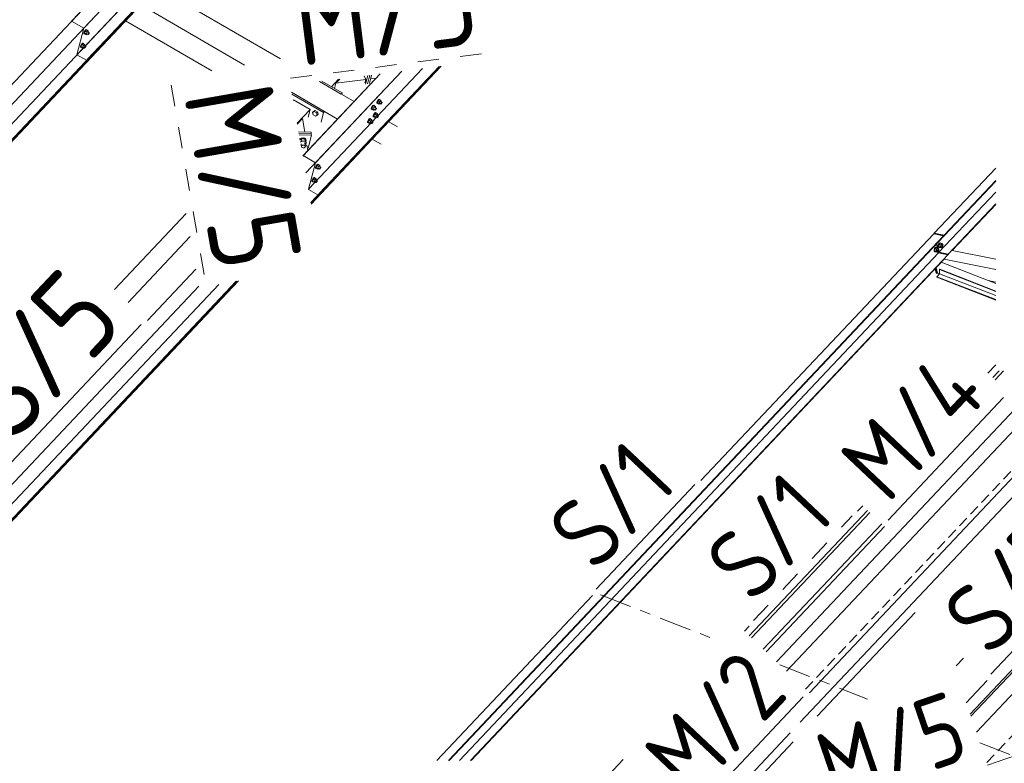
# Model space of a CAD drawing. Header units: millimetres. Extents: x -681 to 506, y -45 to 794.
# Tile 91 of 256: x -236 to -180, y 350 to 391. Entities that reach past the tile are written whole.
import ezdxf

# ---------------------------------------------------------------- set-up
doc = ezdxf.new("R2010")
doc.units = ezdxf.units.MM
doc.header["$LTSCALE"] = 0.6
for name, pattern in [('VERDECKT2', [1.5, 1, -0.5]), ('XKITLINE00', [0]), ('XKITLINE02', [4, 2, -2]), ('XKITLINE03', [6, 3, -1, 1, -1])]:
    doc.linetypes.add(name, pattern=pattern)
for name, color, linetype, lineweight in [('Bolt', 7, 'Continuous', 0), ('Part', 2, 'Continuous', 0), ('PartMark', 3, 'Continuous', 0), ('S-GRID', 1, 'Continuous', 0)]:
    doc.layers.add(name, color=color, linetype=linetype, lineweight=lineweight)
doc.styles.add('ISOCPEUR', font='ISOCPEUR.TTF')

msp = doc.modelspace()

# ---------------------------------------------------------------- linework, layer by layer
at = {"layer": 'Bolt', "color": 3, "linetype": 'XKITLINE00', "lineweight": 0}
for p, q in [((-231.984, 390.539), (-231.982, 390.575)), ((-231.984, 390.539), (-231.961, 390.526)), ((-231.961, 390.63), (-231.982, 390.575)), ((-231.927, 390.69), (-231.961, 390.63)), ((-231.961, 390.526), (-231.959, 390.561)), ((-231.945, 390.519), (-231.961, 390.526)), ((-231.959, 390.561), (-231.938, 390.616)), ((-231.902, 390.673), (-231.953, 390.568)), ((-231.86, 390.514), (-231.953, 390.568)), ((-231.953, 390.568), (-231.94, 390.529)), ((-231.935, 390.527), (-231.945, 390.519)), ((-231.94, 390.529), (-231.847, 390.475)), ((-231.938, 390.616), (-231.904, 390.676)), ((-231.889, 390.739), (-231.927, 390.69)), ((-231.904, 390.676), (-231.866, 390.725)), ((-231.839, 390.74), (-231.902, 390.673)), ((-231.809, 390.619), (-231.902, 390.673)), ((-231.858, 390.763), (-231.889, 390.739)), ((-231.866, 390.725), (-231.834, 390.75)), ((-231.86, 390.514), (-231.809, 390.619)), ((-231.841, 390.757), (-231.858, 390.763)), ((-231.841, 390.757), (-231.818, 390.743)), ((-231.839, 390.74), (-231.746, 390.686)), ((-231.834, 390.75), (-231.818, 390.743)), ((-231.832, 390.526), (-231.758, 390.483)), ((-231.818, 390.743), (-231.819, 390.728)), ((-231.746, 390.686), (-231.809, 390.619)), ((-231.761, 390.635), (-231.686, 390.592)), ((-231.757, 390.501), (-231.746, 390.528)), ((-231.733, 390.648), (-231.746, 390.686)), ((-231.746, 390.528), (-231.729, 390.558)), ((-231.744, 390.625), (-231.733, 390.648)), ((-231.729, 390.558), (-231.71, 390.583)), ((-231.698, 390.547), (-231.715, 390.517)), ((-231.71, 390.583), (-231.695, 390.595)), ((-231.688, 390.574), (-231.698, 390.547)), ((-231.695, 390.595), (-231.686, 390.592)), ((-231.686, 390.592), (-231.688, 390.574)), ((-232.086, 389.983), (-232.124, 389.934)), ((-232.037, 389.984), (-232.1, 389.917)), ((-232.055, 390.008), (-232.086, 389.983)), ((-232.063, 389.97), (-232.032, 389.994)), ((-232.038, 390.001), (-232.055, 390.008)), ((-232.038, 390.001), (-232.015, 389.988)), ((-232.037, 389.984), (-231.944, 389.93)), ((-232.032, 389.994), (-232.015, 389.988)), ((-232.015, 389.988), (-232.016, 389.973)), ((-231.86, 390.514), (-231.847, 390.475)), ((-231.847, 390.475), (-231.811, 390.514)), ((-231.758, 390.483), (-231.757, 390.501)), ((-231.75, 390.48), (-231.758, 390.483)), ((-231.734, 390.492), (-231.75, 390.48)), ((-231.715, 390.517), (-231.734, 390.492)), ((-232.182, 389.784), (-232.179, 389.819)), ((-232.182, 389.784), (-232.159, 389.77)), ((-232.158, 389.874), (-232.179, 389.819)), ((-232.159, 389.77), (-232.156, 389.806)), ((-232.142, 389.764), (-232.159, 389.77)), ((-232.124, 389.934), (-232.158, 389.874)), ((-232.156, 389.806), (-232.135, 389.861)), ((-232.1, 389.917), (-232.15, 389.812)), ((-232.057, 389.758), (-232.15, 389.812)), ((-232.15, 389.812), (-232.137, 389.774)), ((-232.133, 389.771), (-232.142, 389.764)), ((-232.137, 389.774), (-232.044, 389.72)), ((-232.135, 389.861), (-232.101, 389.921)), ((-232.101, 389.921), (-232.063, 389.97)), ((-232.007, 389.863), (-232.1, 389.917)), ((-232.057, 389.758), (-232.007, 389.863)), ((-232.057, 389.758), (-232.044, 389.72)), ((-232.044, 389.72), (-232.008, 389.758)), ((-232.03, 389.771), (-231.956, 389.728)), ((-231.944, 389.93), (-232.007, 389.863)), ((-231.958, 389.879), (-231.884, 389.836)), ((-231.956, 389.728), (-231.954, 389.745)), ((-231.947, 389.724), (-231.956, 389.728)), ((-231.954, 389.745), (-231.944, 389.773)), ((-231.932, 389.737), (-231.947, 389.724)), ((-231.931, 389.892), (-231.944, 389.93)), ((-231.944, 389.773), (-231.927, 389.803)), ((-231.941, 389.87), (-231.931, 389.892)), ((-231.913, 389.761), (-231.932, 389.737)), ((-231.927, 389.803), (-231.908, 389.827)), ((-231.896, 389.791), (-231.913, 389.761)), ((-231.908, 389.827), (-231.892, 389.84)), ((-231.885, 389.819), (-231.896, 389.791)), ((-231.892, 389.84), (-231.884, 389.836)), ((-231.884, 389.836), (-231.885, 389.819)), ((-215.532, 386.636), (-215.53, 386.672)), ((-215.509, 386.727), (-215.53, 386.672)), ((-215.475, 386.787), (-215.509, 386.727)), ((-215.509, 386.623), (-215.507, 386.658)), ((-215.507, 386.658), (-215.485, 386.713)), ((-215.45, 386.77), (-215.501, 386.665)), ((-215.408, 386.611), (-215.501, 386.665)), ((-215.501, 386.665), (-215.488, 386.626)), ((-215.485, 386.713), (-215.451, 386.773)), ((-215.437, 386.836), (-215.475, 386.787)), ((-215.451, 386.773), (-215.414, 386.822)), ((-215.387, 386.837), (-215.45, 386.77)), ((-215.357, 386.716), (-215.45, 386.77)), ((-215.405, 386.86), (-215.437, 386.836)), ((-215.414, 386.822), (-215.382, 386.847)), ((-215.408, 386.611), (-215.357, 386.716)), ((-215.389, 386.854), (-215.405, 386.86)), ((-215.389, 386.854), (-215.366, 386.84)), ((-215.387, 386.837), (-215.294, 386.783)), ((-215.382, 386.847), (-215.366, 386.84)), ((-215.366, 386.84), (-215.367, 386.825)), ((-215.294, 386.783), (-215.357, 386.716)), ((-215.309, 386.732), (-215.234, 386.689)), ((-215.281, 386.745), (-215.294, 386.783)), ((-215.294, 386.625), (-215.277, 386.655)), ((-215.292, 386.722), (-215.281, 386.745)), ((-215.277, 386.655), (-215.258, 386.68)), ((-215.258, 386.68), (-215.243, 386.692)), ((-215.236, 386.671), (-215.246, 386.643)), ((-215.243, 386.692), (-215.234, 386.689)), ((-215.234, 386.689), (-215.236, 386.671)), ((-219.079, 386.169), (-219.137, 386.108)), ((-219.137, 386.108), (-219.049, 386.161)), ((-219.137, 386.108), (-219.096, 385.98)), ((-218.991, 386.223), (-219.079, 386.169)), ((-219.049, 386.161), (-218.991, 386.223)), ((-219.049, 386.161), (-218.92, 386.087)), ((-218.862, 386.148), (-218.991, 386.223)), ((-218.92, 386.087), (-218.862, 386.148)), ((-218.822, 386.02), (-218.862, 386.148)), ((-215.849, 386.3), (-215.847, 386.336)), ((-215.849, 386.3), (-215.826, 386.287)), ((-215.826, 386.391), (-215.847, 386.336)), ((-215.792, 386.451), (-215.826, 386.391)), ((-215.826, 386.287), (-215.824, 386.322)), ((-215.809, 386.281), (-215.826, 386.287)), ((-215.824, 386.322), (-215.802, 386.378)), ((-215.767, 386.434), (-215.818, 386.329)), ((-215.725, 386.275), (-215.818, 386.329)), ((-215.818, 386.329), (-215.805, 386.29)), ((-215.8, 386.288), (-215.809, 386.281)), ((-215.805, 386.29), (-215.712, 386.236)), ((-215.802, 386.378), (-215.768, 386.438)), ((-215.754, 386.5), (-215.792, 386.451)), ((-215.768, 386.438), (-215.731, 386.486)), ((-215.704, 386.501), (-215.767, 386.434)), ((-215.674, 386.38), (-215.767, 386.434)), ((-215.722, 386.524), (-215.754, 386.5)), ((-215.731, 386.486), (-215.699, 386.511)), ((-215.725, 386.275), (-215.674, 386.38)), ((-215.725, 386.275), (-215.712, 386.236)), ((-215.706, 386.518), (-215.722, 386.524)), ((-215.712, 386.236), (-215.676, 386.275)), ((-215.706, 386.518), (-215.683, 386.504)), ((-215.704, 386.501), (-215.611, 386.447)), ((-215.699, 386.511), (-215.683, 386.504)), ((-215.697, 386.287), (-215.623, 386.244)), ((-215.683, 386.504), (-215.684, 386.489)), ((-215.611, 386.447), (-215.674, 386.38)), ((-215.603, 386.105), (-215.634, 386.08)), ((-215.626, 386.396), (-215.551, 386.353)), ((-215.623, 386.244), (-215.622, 386.262)), ((-215.615, 386.241), (-215.623, 386.244)), ((-215.622, 386.262), (-215.611, 386.29)), ((-215.599, 386.253), (-215.615, 386.241)), ((-215.598, 386.409), (-215.611, 386.447)), ((-215.611, 386.29), (-215.594, 386.32)), ((-215.609, 386.386), (-215.598, 386.409)), ((-215.586, 386.098), (-215.603, 386.105)), ((-215.58, 386.278), (-215.599, 386.253)), ((-215.594, 386.32), (-215.575, 386.344)), ((-215.563, 386.308), (-215.58, 386.278)), ((-215.575, 386.344), (-215.56, 386.356)), ((-215.553, 386.335), (-215.563, 386.308)), ((-215.56, 386.356), (-215.551, 386.353)), ((-215.551, 386.353), (-215.553, 386.335)), ((-215.532, 386.636), (-215.509, 386.623)), ((-215.492, 386.616), (-215.509, 386.623)), ((-215.483, 386.624), (-215.492, 386.616)), ((-215.488, 386.626), (-215.395, 386.572)), ((-215.408, 386.611), (-215.395, 386.572)), ((-215.395, 386.572), (-215.359, 386.611)), ((-215.38, 386.623), (-215.306, 386.58)), ((-215.306, 386.58), (-215.305, 386.598)), ((-215.298, 386.577), (-215.306, 386.58)), ((-215.305, 386.598), (-215.294, 386.625)), ((-215.282, 386.589), (-215.298, 386.577)), ((-215.263, 386.613), (-215.282, 386.589)), ((-215.246, 386.643), (-215.263, 386.613)), ((-218.967, 385.905), (-219.096, 385.98)), ((-218.879, 385.959), (-218.967, 385.905)), ((-218.92, 386.087), (-218.879, 385.959)), ((-218.879, 385.959), (-218.822, 386.02)), ((-216.047, 385.545), (-216.044, 385.58)), ((-216.023, 385.636), (-216.044, 385.58)), ((-216.024, 385.531), (-216.021, 385.567)), ((-215.989, 385.696), (-216.023, 385.636)), ((-216.021, 385.567), (-216, 385.622)), ((-215.965, 385.678), (-216.015, 385.573)), ((-215.922, 385.519), (-216.015, 385.573)), ((-216.015, 385.573), (-216.002, 385.535)), ((-216, 385.622), (-215.966, 385.682)), ((-215.951, 385.744), (-215.989, 385.696)), ((-215.966, 385.682), (-215.928, 385.731)), ((-215.901, 385.745), (-215.965, 385.678)), ((-215.872, 385.625), (-215.965, 385.678)), ((-215.92, 385.769), (-215.951, 385.744)), ((-215.928, 385.731), (-215.897, 385.755)), ((-215.922, 385.519), (-215.872, 385.625)), ((-215.903, 385.762), (-215.92, 385.769)), ((-215.903, 385.762), (-215.88, 385.749)), ((-215.901, 385.745), (-215.809, 385.691)), ((-215.897, 385.755), (-215.88, 385.749)), ((-215.88, 385.749), (-215.881, 385.734)), ((-215.809, 385.691), (-215.872, 385.625)), ((-215.823, 385.641), (-215.749, 385.597)), ((-215.796, 385.653), (-215.809, 385.691)), ((-215.809, 385.534), (-215.792, 385.564)), ((-215.806, 385.631), (-215.796, 385.653)), ((-215.792, 385.564), (-215.773, 385.588)), ((-215.761, 385.552), (-215.778, 385.522)), ((-215.773, 385.588), (-215.757, 385.601)), ((-215.75, 385.58), (-215.761, 385.552)), ((-215.757, 385.601), (-215.749, 385.597)), ((-215.749, 385.597), (-215.75, 385.58)), ((-215.73, 385.881), (-215.727, 385.916)), ((-215.73, 385.881), (-215.707, 385.867)), ((-215.706, 385.971), (-215.727, 385.916)), ((-215.707, 385.867), (-215.704, 385.903)), ((-215.69, 385.861), (-215.707, 385.867)), ((-215.672, 386.031), (-215.706, 385.971)), ((-215.704, 385.903), (-215.683, 385.958)), ((-215.648, 386.014), (-215.698, 385.909)), ((-215.605, 385.855), (-215.698, 385.909)), ((-215.698, 385.909), (-215.685, 385.871)), ((-215.681, 385.868), (-215.69, 385.861)), ((-215.685, 385.871), (-215.592, 385.817)), ((-215.683, 385.958), (-215.649, 386.018)), ((-215.634, 386.08), (-215.672, 386.031)), ((-215.649, 386.018), (-215.611, 386.067)), ((-215.584, 386.081), (-215.648, 386.014)), ((-215.555, 385.96), (-215.648, 386.014)), ((-215.611, 386.067), (-215.58, 386.091)), ((-215.605, 385.855), (-215.555, 385.96)), ((-215.605, 385.855), (-215.592, 385.817)), ((-215.592, 385.817), (-215.556, 385.855)), ((-215.586, 386.098), (-215.563, 386.085)), ((-215.584, 386.081), (-215.492, 386.027)), ((-215.58, 386.091), (-215.563, 386.085)), ((-215.578, 385.868), (-215.503, 385.825)), ((-215.563, 386.085), (-215.564, 386.069)), ((-215.492, 386.027), (-215.555, 385.96)), ((-215.506, 385.976), (-215.432, 385.933)), ((-215.503, 385.825), (-215.502, 385.842)), ((-215.495, 385.821), (-215.503, 385.825)), ((-215.502, 385.842), (-215.492, 385.87)), ((-215.479, 385.834), (-215.495, 385.821)), ((-215.479, 385.989), (-215.492, 386.027)), ((-215.492, 385.87), (-215.475, 385.9)), ((-215.489, 385.967), (-215.479, 385.989)), ((-215.461, 385.858), (-215.479, 385.834)), ((-215.475, 385.9), (-215.456, 385.924)), ((-215.444, 385.888), (-215.461, 385.858)), ((-215.456, 385.924), (-215.44, 385.936)), ((-215.433, 385.916), (-215.444, 385.888)), ((-215.44, 385.936), (-215.432, 385.933)), ((-215.432, 385.933), (-215.433, 385.916)), ((-216.047, 385.545), (-216.024, 385.531)), ((-216.007, 385.525), (-216.024, 385.531)), ((-215.998, 385.532), (-216.007, 385.525)), ((-216.002, 385.535), (-215.909, 385.481)), ((-215.922, 385.519), (-215.909, 385.481)), ((-215.909, 385.481), (-215.873, 385.519)), ((-215.895, 385.532), (-215.82, 385.489)), ((-215.82, 385.489), (-215.819, 385.506)), ((-215.812, 385.485), (-215.82, 385.489)), ((-215.819, 385.506), (-215.809, 385.534)), ((-215.796, 385.498), (-215.812, 385.485)), ((-215.778, 385.522), (-215.796, 385.498)), ((-219.858, 384.621), (-219.865, 384.617)), ((-219.861, 384.593), (-219.853, 384.597)), ((-219.778, 384.666), (-219.858, 384.621)), ((-219.853, 384.597), (-219.774, 384.642)), ((-219.77, 384.634), (-219.848, 384.564)), ((-219.825, 384.434), (-219.747, 384.504)), ((-219.673, 384.682), (-219.778, 384.666)), ((-219.774, 384.642), (-219.669, 384.658)), ((-219.582, 384.629), (-219.77, 384.634)), ((-219.747, 384.504), (-219.77, 384.634)), ((-219.747, 384.504), (-219.559, 384.498)), ((-219.578, 384.661), (-219.673, 384.682)), ((-219.669, 384.658), (-219.573, 384.636)), ((-219.518, 384.513), (-219.582, 384.629)), ((-219.559, 384.498), (-219.582, 384.629)), ((-219.518, 384.607), (-219.578, 384.661)), ((-219.573, 384.636), (-219.513, 384.583)), ((-219.559, 384.498), (-219.495, 384.382)), ((-219.513, 384.583), (-219.518, 384.607)), ((-219.495, 384.382), (-219.518, 384.513)), ((-219.505, 384.512), (-219.515, 384.497)), ((-219.513, 384.583), (-219.505, 384.512)), ((-219.806, 384.277), (-219.798, 384.277)), ((-219.798, 384.277), (-219.773, 384.276)), ((-219.754, 384.165), (-219.786, 384.353)), ((-219.758, 384.204), (-219.734, 384.241)), ((-219.754, 384.165), (-219.758, 384.204)), ((-219.721, 384.137), (-219.754, 384.165)), ((-219.734, 384.241), (-219.687, 384.267)), ((-219.67, 384.125), (-219.721, 384.137)), ((-219.687, 384.267), (-219.63, 384.276)), ((-219.613, 384.133), (-219.67, 384.125)), ((-219.63, 384.276), (-219.579, 384.264)), ((-219.566, 384.16), (-219.613, 384.133)), ((-219.546, 384.236), (-219.579, 384.423)), ((-219.579, 384.264), (-219.546, 384.236)), ((-219.542, 384.197), (-219.566, 384.16)), ((-219.495, 384.382), (-219.561, 384.323)), ((-219.546, 384.236), (-219.542, 384.197)), ((-218.976, 382.988), (-218.974, 383.023)), ((-218.976, 382.988), (-218.953, 382.974)), ((-218.953, 383.079), (-218.974, 383.023)), ((-218.919, 383.139), (-218.953, 383.079)), ((-218.953, 382.974), (-218.951, 383.01)), ((-218.937, 382.968), (-218.953, 382.974)), ((-218.951, 383.01), (-218.929, 383.065)), ((-218.894, 383.122), (-218.945, 383.016)), ((-218.852, 382.962), (-218.945, 383.016)), ((-218.945, 383.016), (-218.932, 382.978)), ((-218.927, 382.975), (-218.937, 382.968)), ((-218.932, 382.978), (-218.839, 382.924)), ((-218.929, 383.065), (-218.895, 383.125)), ((-218.881, 383.187), (-218.919, 383.139)), ((-218.895, 383.125), (-218.858, 383.174)), ((-218.831, 383.189), (-218.894, 383.122)), ((-218.801, 383.068), (-218.894, 383.122)), ((-218.85, 383.212), (-218.881, 383.187)), ((-218.858, 383.174), (-218.826, 383.198)), ((-218.852, 382.962), (-218.801, 383.068)), ((-218.852, 382.962), (-218.839, 382.924)), ((-218.833, 383.206), (-218.85, 383.212)), ((-218.839, 382.924), (-218.803, 382.962)), ((-218.833, 383.206), (-218.81, 383.192)), ((-218.831, 383.189), (-218.738, 383.135)), ((-218.826, 383.198), (-218.81, 383.192)), ((-218.824, 382.975), (-218.75, 382.932)), ((-218.81, 383.192), (-218.811, 383.177)), ((-218.738, 383.135), (-218.801, 383.068)), ((-218.753, 383.084), (-218.678, 383.041)), ((-218.75, 382.932), (-218.749, 382.95)), ((-218.742, 382.929), (-218.75, 382.932)), ((-218.749, 382.95), (-218.738, 382.977)), ((-218.726, 382.941), (-218.742, 382.929)), ((-218.725, 383.096), (-218.738, 383.135)), ((-218.738, 382.977), (-218.721, 383.007)), ((-218.736, 383.074), (-218.725, 383.096)), ((-218.707, 382.965), (-218.726, 382.941)), ((-218.721, 383.007), (-218.702, 383.032)), ((-218.69, 382.995), (-218.707, 382.965)), ((-218.702, 383.032), (-218.687, 383.044)), ((-218.68, 383.023), (-218.69, 382.995)), ((-218.687, 383.044), (-218.678, 383.041)), ((-218.678, 383.041), (-218.68, 383.023)), ((-219.174, 382.232), (-219.171, 382.268)), ((-219.174, 382.232), (-219.151, 382.219)), ((-219.15, 382.323), (-219.171, 382.268)), ((-219.151, 382.219), (-219.148, 382.254)), ((-219.116, 382.383), (-219.15, 382.323)), ((-219.148, 382.254), (-219.127, 382.31)), ((-219.092, 382.366), (-219.142, 382.261)), ((-219.049, 382.207), (-219.142, 382.261)), ((-219.142, 382.261), (-219.129, 382.222)), ((-219.127, 382.31), (-219.093, 382.37)), ((-219.078, 382.432), (-219.116, 382.383)), ((-219.093, 382.37), (-219.055, 382.418)), ((-219.029, 382.433), (-219.092, 382.366)), ((-218.999, 382.312), (-219.092, 382.366)), ((-219.047, 382.456), (-219.078, 382.432)), ((-219.055, 382.418), (-219.024, 382.443)), ((-219.049, 382.207), (-218.999, 382.312)), ((-219.03, 382.45), (-219.047, 382.456)), ((-219.03, 382.45), (-219.007, 382.437)), ((-219.029, 382.433), (-218.936, 382.379)), ((-219.024, 382.443), (-219.007, 382.437)), ((-219.007, 382.437), (-219.008, 382.421)), ((-218.936, 382.379), (-218.999, 382.312)), ((-218.95, 382.328), (-218.876, 382.285)), ((-218.923, 382.341), (-218.936, 382.379)), ((-218.936, 382.222), (-218.919, 382.252)), ((-218.933, 382.319), (-218.923, 382.341)), ((-218.919, 382.252), (-218.9, 382.276)), ((-218.888, 382.24), (-218.905, 382.21)), ((-218.9, 382.276), (-218.884, 382.288)), ((-218.877, 382.267), (-218.888, 382.24)), ((-218.884, 382.288), (-218.876, 382.285)), ((-218.876, 382.285), (-218.877, 382.267)), ((-219.134, 382.213), (-219.151, 382.219)), ((-219.125, 382.22), (-219.134, 382.213)), ((-219.129, 382.222), (-219.036, 382.169)), ((-219.049, 382.207), (-219.036, 382.169)), ((-219.036, 382.169), (-219, 382.207)), ((-219.022, 382.219), (-218.948, 382.176)), ((-218.948, 382.176), (-218.946, 382.194)), ((-218.939, 382.173), (-218.948, 382.176)), ((-218.946, 382.194), (-218.936, 382.222)), ((-218.924, 382.185), (-218.939, 382.173)), ((-218.905, 382.21), (-218.924, 382.185)), ((-184.202, 378.469), (-184.219, 378.403)), ((-184.219, 378.403), (-184.216, 378.338)), ((-184.171, 378.521), (-184.202, 378.469)), ((-184.196, 378.398), (-184.179, 378.465)), ((-184.193, 378.333), (-184.196, 378.398)), ((-184.174, 378.46), (-184.187, 378.34)), ((-184.179, 378.465), (-184.148, 378.516)), ((-184.111, 378.527), (-184.174, 378.46)), ((-184.081, 378.441), (-184.174, 378.46)), ((-184.133, 378.543), (-184.171, 378.521)), ((-184.148, 378.516), (-184.11, 378.538)), ((-184.133, 378.543), (-184.11, 378.538)), ((-184.111, 378.527), (-184.018, 378.508)), ((-184.11, 378.538), (-184.076, 378.525)), ((-184.094, 378.321), (-184.081, 378.441)), ((-184.018, 378.508), (-184.081, 378.441)), ((-184.076, 378.525), (-184.073, 378.519)), ((-184.024, 378.454), (-183.98, 378.445)), ((-184.023, 378.375), (-184.015, 378.408)), ((-184.022, 378.343), (-184.023, 378.375)), ((-183.968, 378.455), (-184.018, 378.508)), ((-184.015, 378.408), (-183.999, 378.434)), ((-183.999, 378.434), (-183.98, 378.445)), ((-183.972, 378.714), (-183.988, 378.647)), ((-183.988, 378.647), (-183.986, 378.582)), ((-183.986, 378.582), (-183.965, 378.538)), ((-183.98, 378.445), (-183.963, 378.438)), ((-183.94, 378.765), (-183.972, 378.714)), ((-183.969, 378.441), (-183.968, 378.455)), ((-183.965, 378.642), (-183.948, 378.709)), ((-183.963, 378.578), (-183.965, 378.642)), ((-183.965, 378.538), (-183.931, 378.524)), ((-183.941, 378.533), (-183.963, 378.578)), ((-183.963, 378.438), (-183.953, 378.416)), ((-183.951, 378.384), (-183.96, 378.351)), ((-183.944, 378.704), (-183.957, 378.584)), ((-183.864, 378.565), (-183.957, 378.584)), ((-183.957, 378.584), (-183.906, 378.531)), ((-183.953, 378.416), (-183.951, 378.384)), ((-183.948, 378.709), (-183.917, 378.76)), ((-183.881, 378.771), (-183.944, 378.704)), ((-183.851, 378.685), (-183.944, 378.704)), ((-183.907, 378.52), (-183.941, 378.533)), ((-183.903, 378.787), (-183.94, 378.765)), ((-183.931, 378.524), (-183.907, 378.52)), ((-183.917, 378.76), (-183.879, 378.782)), ((-183.893, 378.528), (-183.907, 378.52)), ((-183.906, 378.531), (-183.813, 378.513)), ((-183.903, 378.787), (-183.879, 378.782)), ((-183.881, 378.771), (-183.788, 378.752)), ((-183.879, 378.782), (-183.845, 378.769)), ((-183.864, 378.565), (-183.851, 378.685)), ((-183.864, 378.565), (-183.813, 378.513)), ((-183.788, 378.752), (-183.851, 378.685)), ((-183.845, 378.769), (-183.843, 378.763)), ((-183.813, 378.513), (-183.769, 378.559)), ((-183.807, 378.567), (-183.764, 378.558)), ((-183.793, 378.698), (-183.749, 378.689)), ((-183.792, 378.619), (-183.784, 378.653)), ((-183.791, 378.587), (-183.792, 378.619)), ((-183.781, 378.565), (-183.791, 378.587)), ((-183.737, 378.699), (-183.788, 378.752)), ((-183.784, 378.653), (-183.768, 378.678)), ((-183.764, 378.558), (-183.781, 378.565)), ((-183.768, 378.678), (-183.749, 378.689)), ((-183.745, 378.569), (-183.764, 378.558)), ((-183.749, 378.689), (-183.732, 378.683)), ((-183.729, 378.595), (-183.745, 378.569)), ((-183.739, 378.685), (-183.737, 378.699)), ((-183.732, 378.683), (-183.722, 378.66)), ((-183.721, 378.628), (-183.729, 378.595)), ((-183.722, 378.66), (-183.721, 378.628)), ((-184.216, 378.338), (-184.195, 378.293)), ((-184.195, 378.293), (-184.161, 378.28)), ((-184.172, 378.289), (-184.193, 378.333)), ((-184.094, 378.321), (-184.187, 378.34)), ((-184.187, 378.34), (-184.137, 378.287)), ((-184.138, 378.276), (-184.172, 378.289)), ((-184.161, 378.28), (-184.138, 378.276)), ((-184.123, 378.284), (-184.138, 378.276)), ((-184.137, 378.287), (-184.044, 378.268)), ((-184.094, 378.321), (-184.044, 378.268)), ((-184.044, 378.268), (-184, 378.315)), ((-184.038, 378.323), (-183.994, 378.314)), ((-184.011, 378.32), (-184.022, 378.343)), ((-183.994, 378.314), (-184.011, 378.32)), ((-183.975, 378.325), (-183.994, 378.314)), ((-183.96, 378.351), (-183.975, 378.325))]:
    msp.add_line(p, q, dxfattribs=at)
at = {"layer": 'Part', "color": 2, "linetype": 'XKITLINE00', "lineweight": 0}
for p, q in [((-231.987, 390.843), (-192.791, 432.362)), ((-193.182, 430.866), (-232.378, 389.347)), ((-192.58, 430.63), (-231.776, 389.111)), ((-192.561, 430.62), (-231.758, 389.1)), ((-217.007, 407.838), (-232.674, 391.242)), ((-225.757, 398.569), (-241.424, 381.973)), ((-264.266, 356.65), (-225.07, 398.17)), ((-225.461, 396.674), (-264.657, 355.154)), ((-224.859, 396.438), (-264.055, 354.918)), ((-224.841, 396.427), (-264.037, 354.907)), ((-227.868, 393.138), (-220.949, 389.122)), ((-261.069, 357.969), (-228.79, 392.161)), ((-231.787, 388.986), (-228.79, 392.161)), ((-228.79, 392.162), (-222.953, 388.773)), ((-232.674, 391.242), (-231.987, 390.843)), ((-229.639, 391.262), (-224.798, 388.452)), ((-231.987, 390.843), (-232.378, 389.347)), ((-232.378, 389.347), (-231.845, 389.037)), ((-231.758, 389.1), (-231.787, 388.986)), ((-231.776, 389.111), (-231.758, 389.1)), ((-219.525, 382.712), (-214.13, 388.428)), ((-212.969, 388.575), (-219.366, 381.799)), ((-212.969, 388.575), (-219.366, 381.799)), ((-212.032, 388.694), (-219.238, 381.062)), ((-212, 388.699), (-219.233, 381.036)), ((-218.979, 383.291), (-214.13, 388.428)), ((-212.032, 388.694), (-218.768, 381.559)), ((-212, 388.699), (-218.75, 381.548)), ((-215.782, 384.61), (-211.912, 388.71)), ((-215.782, 384.61), (-211.912, 388.71)), ((-215.339, 388.274), (-219.691, 383.664)), ((-215.339, 388.274), (-219.666, 383.69)), ((-218.743, 387.842), (-216.808, 386.718)), ((-217.539, 387.143), (-218.743, 387.842)), ((-218.609, 387.859), (-217.482, 387.204)), ((-218.077, 387.55), (-217.673, 387.978)), ((-217.614, 387.985), (-217.836, 387.75)), ((-217.836, 387.75), (-216.146, 387.965)), ((-216.146, 387.965), (-216.233, 388.161)), ((-216.199, 387.765), (-216.146, 387.965)), ((-216.16, 387.697), (-216.032, 388.186)), ((-216.054, 387.72), (-215.928, 388.199)), ((-216.054, 387.72), (-215.928, 388.199)), ((-215.948, 387.743), (-215.825, 388.213)), ((-215.881, 387.998), (-215.561, 388.039)), ((-220.314, 387.242), (-218.462, 386.166)), ((-220.314, 387.241), (-217.73, 385.741)), ((-217.913, 387.455), (-217.836, 387.75)), ((-218.519, 386.105), (-220.295, 387.136)), ((-220.235, 386.788), (-220.202, 386.822)), ((-219.273, 386.283), (-220.202, 386.822)), ((-217.54, 387.143), (-217.539, 387.143)), ((-217.482, 387.204), (-217.539, 387.143)), ((-217.503, 387.122), (-217.482, 387.204)), ((-220.011, 385.501), (-219.273, 386.283)), ((-219.389, 385.841), (-219.273, 386.283)), ((-218.663, 385.557), (-218.519, 386.105)), ((-218.462, 386.166), (-218.519, 386.105)), ((-220.003, 385.455), (-219.713, 385.762)), ((-219.713, 385.762), (-219.582, 385.005)), ((-214.86, 385.587), (-214.369, 385.302)), ((-219.926, 385.015), (-219.225, 384.995)), ((-219.225, 384.995), (-219.211, 384.914)), ((-219.211, 384.914), (-219.912, 384.934)), ((-219.912, 384.934), (-219.211, 384.914)), ((-219.197, 384.832), (-219.898, 384.852)), ((-219.389, 384.098), (-219.197, 384.832)), ((-219.221, 380.967), (-215.782, 384.61)), ((-219.211, 384.914), (-219.197, 384.832)), ((-218.779, 381.435), (-215.782, 384.61)), ((-215.782, 384.61), (-215.291, 384.325)), ((-219.453, 384.269), (-219.798, 384.279)), ((-219.402, 383.971), (-219.453, 384.269)), ((-219.666, 383.69), (-218.979, 383.291)), ((-218.979, 383.291), (-219.367, 381.805)), ((-184.213, 379.328), (-180.76, 382.986)), ((-183.656, 379.216), (-180.76, 382.284)), ((-183.65, 379.189), (-180.76, 382.25)), ((-219.367, 381.805), (-219.37, 381.795)), ((-219.366, 381.799), (-219.37, 381.795)), ((-219.37, 381.795), (-219.365, 381.793)), ((-219.365, 381.793), (-218.837, 381.486)), ((-218.75, 381.548), (-218.779, 381.435)), ((-218.768, 381.559), (-218.75, 381.548)), ((-183.954, 378.258), (-180.76, 381.642)), ((-183.425, 378.152), (-180.76, 380.975)), ((-183.202, 378.354), (-180.76, 380.941)), ((-230.263, 376.165), (-226.234, 380.433)), ((-229.503, 375.447), (-226.01, 379.147)), ((-211.494, 349.727), (-183.685, 379.186)), ((-211.463, 349.727), (-183.679, 379.158)), ((-197.321, 365.443), (-184.242, 379.297)), ((-183.685, 379.186), (-184.242, 379.297)), ((-184.205, 379.29), (-184.213, 379.328)), ((-184.213, 379.328), (-183.656, 379.216)), ((-184.177, 379.284), (-184.179, 379.295)), ((-184.179, 379.295), (-183.65, 379.189)), ((-183.679, 379.158), (-183.685, 379.186)), ((-183.65, 379.189), (-183.656, 379.216)), ((-183.983, 378.227), (-184.091, 378.722)), ((-183.976, 378.237), (-184.083, 378.73)), ((-183.954, 378.258), (-184.062, 378.753)), ((-210.888, 349.727), (-183.983, 378.227)), ((-210.259, 349.727), (-183.453, 378.121)), ((-210.227, 349.727), (-183.664, 377.865)), ((-183.984, 378.232), (-183.977, 378.239)), ((-183.453, 378.121), (-183.983, 378.227)), ((-183.954, 378.258), (-183.425, 378.152)), ((-183.664, 377.866), (-180.76, 377.286)), ((-183.448, 378.095), (-183.453, 378.121)), ((-183.419, 378.125), (-183.425, 378.152)), ((-183.203, 378.354), (-180.76, 377.867)), ((-182.199, 352.333), (-157.666, 378.321)), ((-182.157, 352.21), (-157.636, 378.184)), ((-225.69, 377.31), (-228.416, 374.422)), ((-184.109, 377.083), (-184.164, 377.335)), ((-184.063, 377.073), (-184.128, 377.373)), ((-184.034, 377.104), (-184.099, 377.404)), ((-183.892, 377.304), (-183.909, 377.285)), ((-183.909, 377.285), (-180.76, 376.057)), ((-183.909, 377.285), (-183.909, 377.056)), ((-183.892, 377.304), (-180.76, 376.082)), ((-183.819, 377.701), (-181.192, 376.676)), ((-183.819, 377.701), (-180.76, 376.508)), ((-184.063, 377.073), (-184.109, 377.083)), ((-183.909, 377.056), (-184.065, 376.891)), ((-184.065, 376.891), (-180.76, 375.602)), ((-184.065, 376.891), (-184.065, 376.865)), ((-184.065, 376.865), (-180.76, 375.576)), ((-184.034, 377.104), (-184.063, 377.073)), ((-183.909, 377.055), (-184.034, 377.104)), ((-183.909, 377.056), (-180.76, 375.827)), ((-224.408, 376.458), (-251.649, 347.603)), ((-251.258, 349.099), (-225.524, 376.358)), ((-223.421, 376.63), (-251.047, 347.366)), ((-223.387, 376.636), (-251.029, 347.356)), ((-248.061, 350.417), (-223.294, 376.652)), ((-181.192, 376.676), (-180.76, 376.59)), ((-191.222, 353.526), (-172.959, 372.872)), ((-191.737, 351.88), (-172.199, 372.576)), ((-181.848, 351.31), (-161.859, 372.483)), ((-181.195, 371.478), (-180.76, 371.94)), ((-177.653, 371.608), (-193.073, 355.273)), ((-192.514, 354.746), (-176.597, 371.608)), ((-180.562, 371.608), (-180.925, 371.223)), ((-180.324, 371.608), (-180.799, 371.104)), ((-188.519, 363.72), (-188.231, 364.025)), ((-187.961, 363.77), (-194.611, 356.726)), ((-187.835, 363.651), (-194.485, 356.607)), ((-193.815, 355.974), (-187.165, 363.018)), ((-193.657, 355.824), (-187.007, 362.869)), ((-212.157, 349.727), (-203.413, 358.989)), ((-190.786, 352.207), (-185.279, 358.04)), ((-194.881, 356.981), (-194.612, 357.266)), ((-182.417, 352.967), (-181.234, 354.221)), ((-181.215, 349.468), (-170.017, 353.316)), ((-200.159, 342.959), (-192.31, 351.273)), ((-199.207, 343.286), (-192.139, 350.774)), ((-207.039, 344.103), (-201.682, 349.777))]:
    msp.add_line(p, q, dxfattribs=at)
at = {"layer": 'Part', "color": 4, "linetype": 'VERDECKT2', "lineweight": 0}
for p, q in [((-191.442, 353.734), (-173.675, 372.554)), ((-182.565, 355.478), (-183.188, 354.817)), ((-181.267, 349.618), (-177.31, 353.809))]:
    msp.add_line(p, q, dxfattribs=at)
at = {"layer": 'PartMark', "color": 1, "linetype": 'XKITLINE02', "lineweight": 0}
for p, q in [((-220.369, 388.039), (-209.374, 389.435)), ((-227.084, 387.648), (-225.183, 376.73)), ((-194.364, 357.583), (-188.821, 363.455))]:
    msp.add_line(p, q, dxfattribs=at)
at = {"layer": 'PartMark', "color": 1, "linetype": 'XKITLINE00', "lineweight": 0}
for p, q in [((-236.077, 366.453), (-228.764, 374.2)), ((-186.805, 363.228), (-180.318, 370.1)), ((-203.212, 359.349), (-197.668, 365.22)), ((-181.032, 354.581), (-175.017, 360.952)), ((-197.821, 346.683), (-191.57, 353.304))]:
    msp.add_line(p, q, dxfattribs=at)
at = {"layer": 'S-GRID', "color": 1, "linetype": 'XKITLINE03', "lineweight": 0}
for p, q in [((-202.962, 359.031), (-196.313, 356.437)), ((-192.893, 355.103), (-187.958, 353.178)), ((-181.644, 350.716), (-170.516, 346.375))]:
    msp.add_line(p, q, dxfattribs=at)

# ---------------------------------------------------------------- texts
at = {"layer": 'PartMark', "color": 1, "style": 'ISOCPEUR', "width": 0.85}
for s, height, rotation, p in [('M/5', 5, 7.2422, (-219.849, 388.709)), ('M/5', 5, -80.1224, (-226.39, 387.16)), ('S/5', 5, 46.6502, (-236.101, 367.301)), ('M/4', 4, 46.6502, (-186.829, 364.076)), ('S/1', 4, 46.6502, (-203.236, 360.197)), ('S/1', 4, 46.6502, (-194.389, 358.431)), ('S/5', 4, 46.6502, (-181.056, 355.429)), ('M/2', 4, 46.6502, (-197.845, 347.531)), ('M/5', 4, 18.9649, (-189.866, 347.236))]:
    msp.add_text(s, height=height, rotation=rotation, dxfattribs=at).set_placement(p)

doc.saveas('drawing.dxf')
